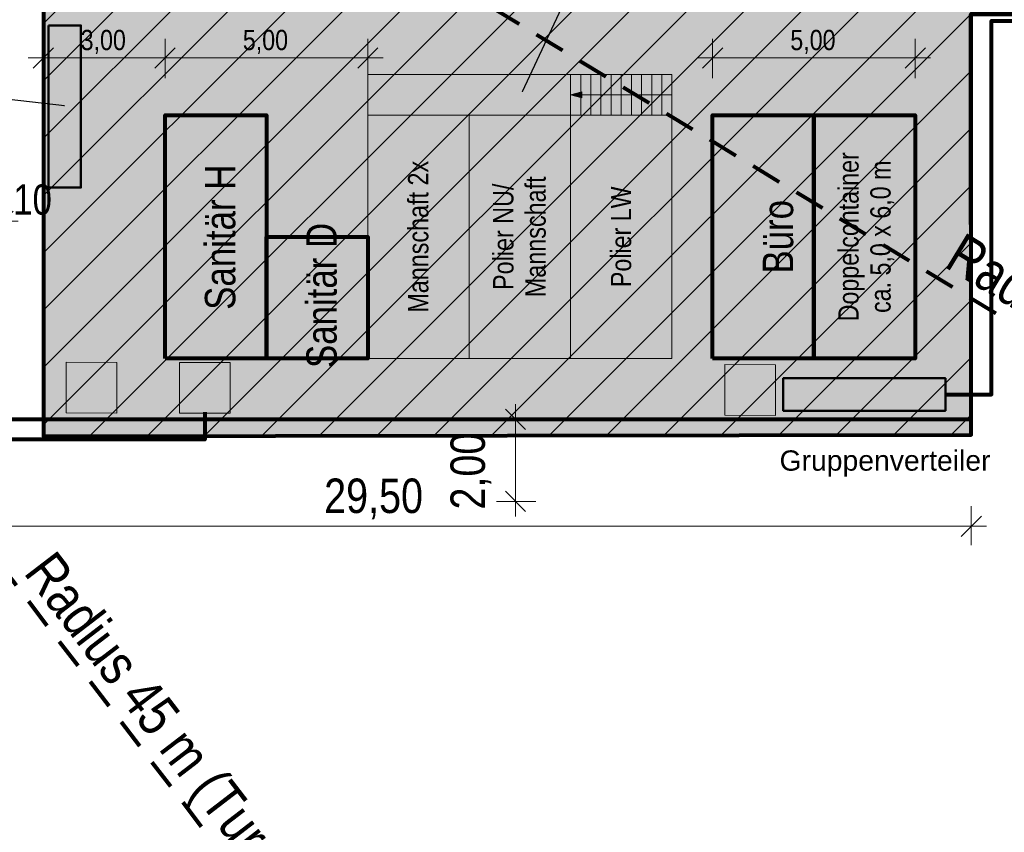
# Model space of a CAD drawing. Header units: metres. Extents: x -177922 to 5550634, y -507967 to 368279.
# Tile 13 of 125: x -18814 to 5465, y -35349 to -15304. Entities that reach past the tile are written whole.
import ezdxf

# ---------------------------------------------------------------- set-up
doc = ezdxf.new("R2010")
doc.units = ezdxf.units.M
doc.header["$LTSCALE"] = 0.05
doc.header["$XCLIPFRAME"] = 0
doc.linetypes.add('Strichlinie_ lang-2', pattern=[25000, 15000, -10000])
doc.linetypes.add('Wipeout_Contour', pattern=[20000, 0, -20000])
for name, color, linetype in [('A_1_Schraffuren', 7, 'Continuous'), ('A_6_BE_Bauzaun', 7, 'Continuous'), ('A_6_BE_Bemaßung', 7, 'Continuous'), ('A_6_BE_Bemaßung.2', 7, 'Continuous'), ('A_6_BE_Container', 7, 'Continuous'), ('A_6_BE_Kran', 7, 'Continuous'), ('A_6_BE_Linien_Leitungen', 7, 'Continuous'), ('A_6_BE_Symbole', 7, 'Continuous'), ('A_6_BE_Text', 7, 'Continuous'), ('A_6_BE_Verteiler', 7, 'Continuous')]:
    doc.layers.add(name, color=color, linetype=linetype)
doc.styles.add('ERSTELLTER_STIL_1', font='txt')
doc.styles.add('ERSTELLTER_STIL_3', font='arial.ttf')
doc.linetypes.add('Abbruch-2', pattern='A,0,[1,ARC_5_DOK_LP_BE_02_F_F Baustelleneinrichtung Aushub1.Shx,S=317.460317,R=0,X=0,Y=0],-40000,0', length=40000)
doc.dimstyles.new('ERSTELLTER_STIL__10', dxfattribs={"dimtxt": 500, "dimasz": 475, "dimexe": 0.18, "dimexo": 500, "dimgap": 0, "dimtad": 1, "dimtih": 1, "dimtoh": 1, "dimlfac": 0.001, "dimzin": 0, "dimdsep": 46, "dimtxsty": 'ERSTELLTER_STIL_1', "dimblk": 'ARROWHEAD_6', "dimblk1": 'ARROWHEAD_6', "dimblk2": 'ARROWHEAD_6', "dimcen": 0.09, "dimclrd": 1, "dimclre": 1, "dimclrt": 7, "dimazin": 0, "dimtfac": 1, "dimtdec": 4, "dimtmove": 0, "dimatfit": 3, "dimfxl": 1, "dimtolj": 1, "dimtzin": 0, "dimarcsym": 0})
doc.dimstyles.new('ERSTELLTER_STIL__11', dxfattribs={"dimtxt": 0.18, "dimasz": 18.24, "dimexe": 0.18, "dimexo": 0.0625, "dimgap": 0, "dimtad": 0, "dimtih": 1, "dimtoh": 1, "dimdec": 4, "dimzin": 0, "dimdsep": 46, "dimcen": 0.09, "dimadec": 0, "dimazin": 0, "dimtfac": 1, "dimtdec": 4, "dimtmove": 0, "dimatfit": 3, "dimldrblk": 'ARROWHEAD_11', "dimfxl": 1, "dimtolj": 1, "dimtzin": 0, "dimarcsym": 0})
doc.dimstyles.new('ERSTELLTER_STIL__13', dxfattribs={"dimtxt": 750, "dimasz": 475, "dimexe": 0.18, "dimexo": 500, "dimgap": 0, "dimtad": 1, "dimtih": 1, "dimtoh": 1, "dimlfac": 0.001, "dimzin": 0, "dimdsep": 46, "dimtxsty": 'ERSTELLTER_STIL_1', "dimblk": 'ARROWHEAD_6', "dimblk1": 'ARROWHEAD_6', "dimblk2": 'ARROWHEAD_6', "dimcen": 0.09, "dimclrd": 1, "dimclre": 1, "dimclrt": 1, "dimazin": 0, "dimtfac": 1, "dimtdec": 4, "dimtmove": 0, "dimatfit": 3, "dimfxl": 1, "dimtolj": 1, "dimtzin": 0, "dimarcsym": 0})
doc.dimstyles.new('ERSTELLTER_STIL__19', dxfattribs={"dimtxt": 0.18, "dimasz": 36.48, "dimexe": 0.18, "dimexo": 0.0625, "dimgap": 0, "dimtad": 0, "dimtih": 1, "dimtoh": 1, "dimdec": 4, "dimzin": 0, "dimdsep": 46, "dimcen": 0.09, "dimadec": 0, "dimazin": 0, "dimtfac": 1, "dimtdec": 4, "dimtmove": 0, "dimatfit": 3, "dimldrblk": 'ARROWHEAD_11', "dimfxl": 1, "dimtolj": 1, "dimtzin": 0, "dimarcsym": 0})
doc.dimstyles.new('ERSTELLTER_STIL__2', dxfattribs={"dimtxt": 850, "dimasz": 475, "dimexe": 0.18, "dimexo": 500, "dimgap": 0, "dimtad": 1, "dimlfac": 0.001, "dimzin": 0, "dimdsep": 46, "dimtxsty": 'ERSTELLTER_STIL_1', "dimblk": 'ARROWHEAD_6', "dimblk1": 'ARROWHEAD_6', "dimblk2": 'ARROWHEAD_6', "dimcen": 0.09, "dimclrd": 5, "dimclre": 5, "dimclrt": 5, "dimazin": 0, "dimtfac": 1, "dimtdec": 4, "dimtmove": 0, "dimatfit": 3, "dimfxl": 1, "dimtolj": 1, "dimtzin": 0, "dimarcsym": 0})
doc.dimstyles.new('ERSTELLTER_STIL__8', dxfattribs={"dimtxt": 850, "dimasz": 475, "dimexe": 0.18, "dimexo": 500, "dimgap": 0, "dimtad": 1, "dimlfac": 0.001, "dimzin": 0, "dimdsep": 46, "dimtxsty": 'ERSTELLTER_STIL_1', "dimblk": 'ARROWHEAD_6', "dimblk1": 'ARROWHEAD_6', "dimblk2": 'ARROWHEAD_6', "dimcen": 0.09, "dimclrd": 5, "dimclre": 5, "dimclrt": 5, "dimazin": 0, "dimtfac": 1, "dimtdec": 4, "dimtmove": 2, "dimatfit": 3, "dimfxl": 1, "dimtolj": 1, "dimtzin": 0, "dimarcsym": 0})
picture_1 = doc.add_image_def('image2.jpg', size_in_pixel=(369, 369))
picture_2 = doc.add_image_def('image1.jpg', size_in_pixel=(728, 730))

# ---------------------------------------------------------------- blocks, each defined once
blk = doc.blocks.new('*D8')
at = {"layer": 'A_6_BE_Bemaßung', "color": 5, "linetype": 'Continuous', "lineweight": 18}
for p, q in [((-24720, -27300), (-24720, -28269)), ((4650, -27301), (4650, -28269)), ((-24470, -27550), (-24970, -28050)), ((4400, -28051), (4900, -27551)), ((-24720, -27800), (-25095, -27800)), ((4650, -27801), (-24720, -27800)), ((5025, -27801), (4650, -27801))]:
    blk.add_line(p, q, dxfattribs=at)
at = {"layer": 'A_6_BE_Bemaßung', "color": 5, "lineweight": 18, "insert": (-11306, -27631), "char_height": 850, "attachment_point": 7, "rotation": 359.9997, "style": 'ERSTELLTER_STIL_1'}
blk.add_mtext('\\A1;{\\pql;\\fSwis721 Cn BT|b0|i0|c0|p0;\\W1.000000;29,50}', dxfattribs=at)
blk = doc.blocks.new('ARROWHEAD_6')
at = {"color": 0, "linetype": 'Continuous', "lineweight": 0}
for p, q in [((0, 0), (-1, 0)), ((-0.5, -0.5), (0.5, 0.5))]:
    blk.add_line(p, q, dxfattribs=at)
blk = doc.blocks.new('*D36')
at = {"layer": 'A_6_BE_Bemaßung', "color": 5, "linetype": 'Continuous', "lineweight": 18}
for p, q in [((-6338, -25409), (-6838, -24909)), ((-6588, -25159), (-6588, -24784)), ((-6088, -25159), (-7057, -25159)), ((-6588, -27186), (-6588, -25159)), ((-6838, -26936), (-6338, -27436)), ((-6088, -27186), (-7057, -27186)), ((-6588, -27561), (-6588, -27186))]:
    blk.add_line(p, q, dxfattribs=at)
at = {"layer": 'A_6_BE_Bemaßung', "color": 5, "lineweight": 18, "insert": (-7183, -27386), "char_height": 850, "attachment_point": 7, "rotation": 90, "style": 'ERSTELLTER_STIL_1'}
blk.add_mtext('\\A1;{\\pql;\\fSwis721 Cn BT|b0|i0|c0|p0;\\W1.000000;2,00}', dxfattribs=at)
blk = doc.blocks.new('*D40')
at = {"layer": 'A_6_BE_Bemaßung.2', "color": 1, "linetype": 'Continuous', "lineweight": 18}
for p, q in [((-18228, -16748), (-18228, -15780)), ((-15230, -16748), (-15230, -15780)), ((-17978, -15998), (-18478, -16498)), ((-14980, -15998), (-15480, -16498)), ((-18603, -16248), (-18228, -16248)), ((-18228, -16248), (-15230, -16248)), ((-15230, -16248), (-10230, -16248))]:
    blk.add_line(p, q, dxfattribs=at)
at = {"layer": 'A_6_BE_Bemaßung.2', "color": 7, "lineweight": 18, "insert": (-17311, -16148), "char_height": 500, "attachment_point": 7, "style": 'ERSTELLTER_STIL_1'}
blk.add_mtext('\\A1;{\\pql;\\fSwis721 Cn BT|b0|i0|c0|p0;\\W1.000000;3,00}', dxfattribs=at)
blk = doc.blocks.new('*D41')
at = {"layer": 'A_6_BE_Bemaßung.2', "color": 1, "linetype": 'Continuous', "lineweight": 18}
for p, q in [((-10230, -16748), (-10230, -15780)), ((-14980, -15998), (-15480, -16498)), ((-10480, -16498), (-9980, -15998)), ((-15230, -16248), (-10230, -16248)), ((-10230, -16248), (-9855, -16248))]:
    blk.add_line(p, q, dxfattribs=at)
at = {"layer": 'A_6_BE_Bemaßung.2', "color": 7, "lineweight": 18, "insert": (-13312, -16148), "char_height": 500, "attachment_point": 7, "style": 'ERSTELLTER_STIL_1'}
blk.add_mtext('\\A1;{\\pql;\\fSwis721 Cn BT|b0|i0|c0|p0;\\W1.000000;5,00}', dxfattribs=at)
blk = doc.blocks.new('*D42')
at = {"layer": 'A_6_BE_Bemaßung.2', "color": 1, "linetype": 'Continuous', "lineweight": 18}
for p, q in [((-1730, -16748), (-1730, -15780)), ((3270, -16748), (3270, -15780)), ((-1480, -15998), (-1980, -16498)), ((3020, -16498), (3520, -15998)), ((-2105, -16248), (-1730, -16248)), ((-1730, -16248), (3270, -16248)), ((3270, -16248), (3645, -16248))]:
    blk.add_line(p, q, dxfattribs=at)
at = {"layer": 'A_6_BE_Bemaßung.2', "color": 7, "lineweight": 18, "insert": (188, -16148), "char_height": 500, "attachment_point": 7, "style": 'ERSTELLTER_STIL_1'}
blk.add_mtext('\\A1;{\\pql;\\fSwis721 Cn BT|b0|i0|c0|p0;\\W1.000000;5,00}', dxfattribs=at)
blk = doc.blocks.new('*D65')
at = {"layer": 'A_6_BE_Bemaßung.2', "color": 1, "linetype": 'Continuous', "lineweight": 18}
for p, q in [((-19325, -20745), (-19325, -19776)), ((-19225, -20745), (-19225, -19776)), ((-19575, -20526), (-19075, -20026)), ((-18975, -20026), (-19475, -20526)), ((-19325, -20276), (-19225, -20276)), ((-19225, -20276), (-18850, -20276))]:
    blk.add_line(p, q, dxfattribs=at)
at = {"layer": 'A_6_BE_Bemaßung.2', "color": 1, "lineweight": 18, "insert": (-18975, -20126), "char_height": 750, "attachment_point": 7, "style": 'ERSTELLTER_STIL_1'}
blk.add_mtext('\\A1;{\\pql;\\fSwis721 Cn BT|b0|i0|c0|p0;\\W1.000000;10}', dxfattribs=at)
blk = doc.blocks.new('ARROWHEAD_11')
at = {"color": 0, "linetype": 'Continuous', "lineweight": 0}
blk.add_line((0, 0), (-1, 0), dxfattribs=at)
at = {"color": 0, "linetype": 'Continuous', "lineweight": 0, "const_width": 0.25, "flags": 128}
blk.add_lwpolyline([(-0.125, 0, 1), (0.125, 0, 1)], format="xyb", close=True, dxfattribs=at)

msp = doc.modelspace()

# ---------------------------------------------------------------- hatches: boundary and pattern name
at = {"layer": 'A_1_Schraffuren', "linetype": 'Continuous', "lineweight": 18}
for color, points in [(37, [(3106.197, -3270), (-18237.238, -3270), (-18223.17, -25576.683), (4649.911, -25547.225), (4641.47, -15173.355), (38256.996, -15145.457), (38256.996, -35543.461), (50303.296, -35533.453), (50303.296, -59432.715), (57306.16, -59532.542), (57306.16, -58075.159), (78626.2, -37025.117), (25824.615, 18327.038), (20034.313, 12806.855), (2100, 12806.855), (2100, 2283.801), (3099.999, 2284.916)]), (255, [(-18106.33, -15445.075), (-17306.33, -15444.571), (-17303.807, -19444.57), (-18103.807, -19445.075)]), (242, [(-17306.33, -15444.571), (-18106.33, -15445.075), (-17705.068, -17444.823)]), (255, [(-10230.405, -16658.793), (-2730.405, -16658.793), (-2730.405, -17658.793), (-10230.405, -17658.793)]), (1, [(-5230.405, -17158.793), (-4950.501, -17233.793), (-4950.501, -17083.793)]), (242, [(-17303.807, -19444.57), (-17705.068, -17444.823), (-18103.807, -19445.075)]), (254, [(-15230.405, -23658.793), (-15230.405, -17658.793), (-12730.405, -17658.793), (-12730.405, -23658.793)]), (16, [(-10230.405, -17658.793), (-7730.405, -17658.793), (-7730.405, -23658.793), (-10230.405, -23658.793)]), (16, [(-7730.405, -17658.793), (-5230.405, -17658.793), (-5230.405, -23658.793), (-7730.405, -23658.793)]), (16, [(-5230.405, -17658.793), (-2730.405, -17658.793), (-2730.405, -23658.793), (-5230.405, -23658.793)]), (254, [(-1730.405, -23658.793), (-1730.405, -17658.793), (769.595, -17658.793), (769.595, -23658.793)]), (254, [(769.595, -23658.793), (769.595, -17658.793), (3269.595, -17658.793), (3269.595, -23658.793)]), (254, [(-12730.405, -23658.793), (-12730.405, -20658.793), (-10230.405, -20658.793), (-10230.405, -23658.793)]), (255, [(4014.623, -24148.669), (4014.623, -24948.669), (14.623, -24948.669), (14.623, -24148.669)])]:
    msp.add_hatch(color=color, dxfattribs=at).paths.add_polyline_path(points)
h = msp.add_hatch(dxfattribs=at)
h.set_pattern_fill('_Abstandsflächen_0005', color=6, style=0, pattern_type=2)
h.set_pattern_definition([(45, (0, 0), (-707.107, 707.107), [])])
h.paths.add_polyline_path([(-18223.17, -25576.683), (-18237.238, -3270), (3106.197, -3270), (3099.999, 2284.916), (17189.091, 1959.663), (16781.621, -15163.285), (4649.595, -15158.819), (4649.911, -25547.225)])
at = {"layer": 'A_1_Schraffuren', "linetype": 'Continuous', "lineweight": 50}
for points in [[(14.623, -24948.669), (2014.623, -24548.669), (14.623, -24148.669)], [(4014.623, -24948.669), (4014.623, -24148.669), (2014.623, -24548.669)]]:
    msp.add_hatch(color=140, dxfattribs=at).paths.add_polyline_path(points)

# ---------------------------------------------------------------- linework, layer by layer
at = {"layer": 'A_1_Schraffuren', "color": 1, "linetype": 'Continuous', "lineweight": 80, "flags": 128}
msp.add_lwpolyline([(3106.197, -3270), (-18237.238, -3270), (-18223.17, -25576.683), (4649.911, -25547.225), (4641.47, -15173.355), (38256.996, -15145.457), (38256.996, -35543.461), (50303.296, -35533.453), (50303.296, -59432.715), (57306.16, -59532.542), (57306.16, -58075.159), (78626.2, -37025.117), (25824.615, 18327.038), (20034.313, 12806.855), (2100, 12806.855), (2100, 2283.801), (3099.999, 2284.916)], close=True, dxfattribs=at)
at = {"layer": 'A_1_Schraffuren', "color": 7, "linetype": 'Continuous', "lineweight": 18, "flags": 128}
msp.add_lwpolyline([(-18223.17, -25576.683), (-18237.238, -3270), (3106.197, -3270), (3099.999, 2284.916), (17189.091, 1959.663), (16781.621, -15163.285), (4649.595, -15158.819), (4649.911, -25547.225)], close=True, dxfattribs=at)
at = {"layer": 'A_1_Schraffuren', "color": 140, "linetype": 'Continuous', "lineweight": 50, "flags": 128}
for points in [[(-18106.33, -15445.075), (-17306.33, -15444.571), (-17303.807, -19444.57), (-18103.807, -19445.075)], [(4014.623, -24148.669), (4014.623, -24948.669), (14.623, -24948.669), (14.623, -24148.669)]]:
    msp.add_lwpolyline(points, close=True, dxfattribs=at)
at = {"layer": 'A_1_Schraffuren', "color": 1, "linetype": 'Continuous', "lineweight": 18, "flags": 128}
for points in [[(-10230.405, -16658.793), (-2730.405, -16658.793), (-2730.405, -17658.793), (-10230.405, -17658.793)], [(-10230.405, -17658.793), (-7730.405, -17658.793), (-7730.405, -23658.793), (-10230.405, -23658.793)], [(-7730.405, -17658.793), (-5230.405, -17658.793), (-5230.405, -23658.793), (-7730.405, -23658.793)], [(-5230.405, -17658.793), (-2730.405, -17658.793), (-2730.405, -23658.793), (-5230.405, -23658.793)]]:
    msp.add_lwpolyline(points, close=True, dxfattribs=at)
at = {"layer": 'A_1_Schraffuren', "color": 5, "linetype": 'Continuous', "lineweight": 80, "flags": 128}
for points in [[(-15230.405, -23658.793), (-15230.405, -17658.793), (-12730.405, -17658.793), (-12730.405, -23658.793)], [(-1730.405, -23658.793), (-1730.405, -17658.793), (769.595, -17658.793), (769.595, -23658.793)], [(769.595, -23658.793), (769.595, -17658.793), (3269.595, -17658.793), (3269.595, -23658.793)], [(-12730.405, -23658.793), (-12730.405, -20658.793), (-10230.405, -20658.793), (-10230.405, -23658.793)]]:
    msp.add_lwpolyline(points, close=True, dxfattribs=at)
at = {"layer": 'A_6_BE_Bauzaun', "color": 220, "linetype": 'Abbruch-2', "lineweight": 80}
msp.add_lwpolyline([(4649.595, -25158.834), (4649.595, -15158.819), (14649.037, -15158.87), (14648.986, -25158.87)], dxfattribs=at)
at = {"layer": 'A_6_BE_Bauzaun', "color": 5, "linetype": 'Abbruch-2', "lineweight": 80}
msp.add_lwpolyline([(-24720.231, -49161.1), (-24720.231, -25158.671), (4649.595, -25158.819)], dxfattribs=at)
at = {"layer": 'A_6_BE_Container', "color": 1, "linetype": 'Continuous', "lineweight": 18}
for p, q in [((-5230.405, -17158.793), (-4950.501, -17083.793)), ((-5230.405, -17158.793), (-4950.501, -17233.793)), ((-4950.501, -17083.793), (-4950.501, -17233.793))]:
    msp.add_line(p, q, dxfattribs=at)
for points in [[(-2730.405, -17658.793), (-10230.405, -17658.793), (-10230.405, -16658.793), (-2730.405, -16658.793)], [(-5230.405, -17658.793), (-4980.405, -17658.793), (-4980.405, -16658.793), (-5230.405, -16658.793)], [(-4980.405, -17658.793), (-4730.405, -17658.793), (-4730.405, -16658.793), (-4980.405, -16658.793)], [(-4730.405, -17658.793), (-4480.405, -17658.793), (-4480.405, -16658.793), (-4730.405, -16658.793)], [(-4480.405, -17658.793), (-4230.405, -17658.793), (-4230.405, -16658.793), (-4480.405, -16658.793)], [(-4230.405, -17658.793), (-3980.405, -17658.793), (-3980.405, -16658.793), (-4230.405, -16658.793)], [(-3980.405, -17658.793), (-3730.405, -17658.793), (-3730.405, -16658.793), (-3980.405, -16658.793)], [(-3730.405, -17658.793), (-3480.405, -17658.793), (-3480.405, -16658.793), (-3730.405, -16658.793)], [(-3480.405, -17658.793), (-3230.405, -17658.793), (-3230.405, -16658.793), (-3480.405, -16658.793)], [(-3230.405, -17658.793), (-2980.405, -17658.793), (-2980.405, -16658.793), (-3230.405, -16658.793)]]:
    msp.add_lwpolyline(points, close=True, dxfattribs=at)
at = {"layer": 'A_6_BE_Container', "color": 1, "linetype": 'Continuous', "lineweight": 18, "flags": 128}
msp.add_lwpolyline([(-2730.405, -17158.793), (-4950.501, -17158.793)], dxfattribs=at)
at = {"layer": 'A_6_BE_Kran', "color": 5, "linetype": 'Strichlinie_ lang-2', "lineweight": 80, "flags": 128}
for points in [[(-12486.476, -11778.829), (22795.436, -33185.145)], [(-28489.179, -16755.527), (-3369.998, -49498.014)]]:
    msp.add_lwpolyline(points, dxfattribs=at)
at = {"layer": 'A_6_BE_Kran', "color": 5, "linetype": 'Strichlinie_ lang-2', "lineweight": 80}
for centre in [(-14081.829, -10810.893), (-29625, -15275)]:
    msp.add_circle(centre, 45000, dxfattribs=at)
at = {"layer": 'A_6_BE_Linien_Leitungen', "color": 91, "linetype": 'Continuous', "lineweight": 80}
msp.add_lwpolyline([(4014.623, -24548.687), (5149.546, -24548.695), (5149.599, -15334.032), (35967.434, -15335.14), (47562.45, -3740.124), (83582.432, -41496.382), (73465.588, -51075.228), (73094.06, -50664.125)], dxfattribs=at)
at = {"layer": 'A_6_BE_Linien_Leitungen', "color": 140, "linetype": 'Continuous', "lineweight": 80}
msp.add_lwpolyline([(-14251.587, -24983.413), (-14251.587, -25658.813), (-24220.231, -25658.674), (-24220.231, -41346.091), (-21666.127, -41348.756)], dxfattribs=at)
at = {"layer": 'A_6_BE_Symbole', "color": 242, "linetype": 'Continuous', "lineweight": 18}
msp.add_lwpolyline([(-18103.807, -19445.075), (-18106.33, -15445.075), (-17306.33, -15444.571), (-17303.807, -19444.57)], close=True, dxfattribs=at)
at = {"layer": 'A_6_BE_Symbole', "color": 140, "linetype": 'Continuous', "lineweight": 50}
msp.add_lwpolyline([(14.623, -24148.669), (4014.623, -24148.669), (4014.623, -24948.669), (14.623, -24948.669)], close=True, dxfattribs=at)

# ---------------------------------------------------------------- texts
at = {"layer": 'A_6_BE_Container', "color": 5, "linetype": 'Continuous', "lineweight": 80, "insert": (2754.512, -20658.793), "char_height": 500, "attachment_point": 8, "rotation": 90, "line_spacing_factor": 0.947534, "style": 'ERSTELLTER_STIL_1'}
msp.add_mtext('\\A1;{\\pqc;\\fSwis721 Cn BT|b0|i0|c0|p0;\\W1.000000;Doppelcontainer \\P\\pqc;\\fSwis721 Cn BT|b0|i0|c0|p0;\\W1.000000;ca. 5\\fSwis721 Cn BT|b0|i0|c0|p0;\\W1.000000;,0\\fSwis721 Cn BT|b0|i0|c0|p0;\\W1.000000; x 6,0 m}', dxfattribs=at)
at = {"layer": 'A_6_BE_Container', "color": 7, "linetype": 'Continuous', "lineweight": 18, "attachment_point": 5, "rotation": 90, "style": 'ERSTELLTER_STIL_1'}
for s, insert, char_height in [('\\A1;{\\pqc;\\fSwis721 Cn BT|b0|i0|c0|p0;\\W1.000000;Mannschaft 2x}', (-8984.931, -20658.793), 502.53241), ('\\A1;{\\pqc;\\fSwis721 Cn BT|b0|i0|c0|p0;\\W1.000000;Polier L\\fSwis721 Cn BT|b0|i0|c0|p0;\\W1.000000;W}', (-3982.955, -20658.793), 500)]:
    msp.add_mtext(s, dxfattribs=dict(at, insert=insert, char_height=char_height))
at = {"layer": 'A_6_BE_Container', "color": 5, "linetype": 'Continuous', "lineweight": 80, "char_height": 750, "rotation": 90, "style": 'ERSTELLTER_STIL_1'}
for s, insert, attachment_point in [('\\A1;{\\pqc;\\fSwis721 Cn BT|b0|i0|c0|p0;\\W1.000000;Sanitär H}', (-13866.607, -20669.508), 5), ('\\A1;{\\pql;\\fSwis721 Cn BT|b0|i0|c0|p0;\\W1.000000;Sanitär D}', (-11366.607, -23896.229), 4), ('\\A1;{\\pqc;\\fSwis721 Cn BT|b0|i0|c0|p0;\\W1.000000;Büro}', (-111.514, -20658.793), 5)]:
    msp.add_mtext(s, dxfattribs=dict(at, insert=insert, attachment_point=attachment_point))
at = {"layer": 'A_6_BE_Container', "color": 7, "linetype": 'Continuous', "lineweight": 18, "insert": (-6489.027, -20658.793), "char_height": 502.53241, "attachment_point": 5, "rotation": 90, "line_spacing_factor": 0.94879, "style": 'ERSTELLTER_STIL_1'}
msp.add_mtext('\\A1;{\\pqc;\\fSwis721 Cn BT|b0|i0|c0|p0;\\W1.000000;Polier NU/\\P\\pqc;\\fSwis721 Cn BT|b0|i0|c0|p0;\\W1.000000;Mannschaft}', dxfattribs=at)
at = {"layer": 'A_6_BE_Kran', "color": 5, "linetype": 'Continuous', "lineweight": 80, "insert": (-17943.67, -28341.586), "char_height": 1000, "attachment_point": 1, "rotation": 307.4944779, "style": 'ERSTELLTER_STIL_1'}
msp.add_mtext('\\A1;{\\pql;\\fSwis721 Cn BT|b0|i0|c0|p0;\\W1.000000;Radius 4\\fSwis721 Cn BT|b0|i0|c0|p0;\\W1.000000;5\\fSwis721 Cn BT|b0|i0|c0|p0;\\W1.000000; m (Turmdrehkran Liebherr \\fSwis721 Cn BT|b0|i0|c0|p0;\\W1.000000;71k\\fSwis721 Cn BT|b0|i0|c0|p0;\\W1.000000;) }', dxfattribs=at)

# ---------------------------------------------------------------- dimensions: what is measured, and where the dimension line sits
at = {"layer": 'A_6_BE_Bemaßung', "color": 5, "linetype": 'Continuous', "lineweight": 18}
for base, p1, p2, angle, text, dimstyle, picture, middle, turn in [((-6587.882, -25158.819), (25417.187, -27186.374), (4649.595, -25158.819), 90, '2,00', 'ERSTELLTER_STIL__8', '*D36', (-7607.882, -26285.935), 90), ((-24720.245, -27800.468), (4649.595, -25158.819), (-24720.231, -25158.671), 179.9997107, '29,50', 'ERSTELLTER_STIL__2', '*D8', (-9882.073, -27205.543), 359.9997107)]:
    dim = msp.add_linear_dim(base=base, p1=p1, p2=p2, angle=angle, text=text, dimstyle=dimstyle, dxfattribs=at)
    dim.commit()
    dim.dimension.update_dxf_attribs({"geometry": picture, "text_midpoint": middle, "dimtype": 160, "text_rotation": turn})
at = {"layer": 'A_6_BE_Bemaßung.2', "color": 1, "linetype": 'Continuous', "lineweight": 18}
for base, p1, p2, dimstyle, picture, middle in [((-19225, -20276.487), (-19325, -2170), (-19225, -2270), 'ERSTELLTER_STIL__13', '*D65', (-18404.227, -19751.487)), ((-15230.405, -16248.462), (-18228.163, -17658.793), (-15230.405, -17658.793), 'ERSTELLTER_STIL__10', '*D40', (-16663.377, -15898.462)), ((-10230.405, -16248.462), (-15230.405, -17658.793), (-10230.405, -17658.793), 'ERSTELLTER_STIL__10', '*D41', (-12664.497, -15898.462)), ((3269.595, -16248.462), (-1730.405, -17658.793), (3269.595, -17658.793), 'ERSTELLTER_STIL__10', '*D42', (835.503, -15898.462))]:
    dim = msp.add_linear_dim(base=base, p1=p1, p2=p2, dimstyle=dimstyle, dxfattribs=at)
    dim.commit()
    dim.dimension.update_dxf_attribs({"geometry": picture, "text_midpoint": middle, "dimtype": 160})

# ---------------------------------------------------------------- pictures from other files: only their frames are drawn
at = {"layer": 'A_6_BE_Symbole', "linetype": 'Continuous', "lineweight": 0}
image = msp.add_image(picture_2, insert=(-17671.106, -25005.653), size_in_units=(1250, 1250), rotation=-0.1288584, dxfattribs=at)
image.set_boundary_path([(-0.5, -0.5), (727.5, 729.5)])
image = msp.add_image(picture_1, insert=(-14876.586, -25009.293), size_in_units=(1250, 1250), rotation=-0.1288584, dxfattribs=at)
image.set_boundary_path([(-0.5, -0.5), (368.5, 368.5)])
image = msp.add_image(picture_2, insert=(-1430.038, -25062.377), size_in_units=(1250, 1250), rotation=-0.1288584, dxfattribs=at)
image.set_boundary_path([(-0.5, -0.5), (727.5, 729.5)])

# ---------------------------------------------------------------- leaders
at = {"layer": 'A_6_BE_Text', "color": 1, "linetype": 'Continuous', "lineweight": 18, "annotation_type": 0, "has_hookline": 1, "hookline_direction": 0, "text_width": 1777.277}
msp.add_leader([(-6419.662, -17076.062), (-5227.503, -14540.2), (-4227.503, -14561.685)], dimstyle='ERSTELLTER_STIL__19', dxfattribs=at)
at = {"layer": 'A_6_BE_Text', "color": 242, "linetype": 'Continuous', "lineweight": 18, "annotation_type": 0, "has_hookline": 1, "hookline_direction": 1, "text_width": 7281.532}
msp.add_leader([(-17708.038, -17431.528), (-19723.605, -17198.736), (-20723.605, -17428.981)], dimstyle='ERSTELLTER_STIL__11', dxfattribs=at)

# ---------------------------------------------------------------- next in the draw order: wipeouts: each hides what was drawn before it
at = {"color": 7, "linetype": 'Wipeout_Contour', "lineweight": 18, "ltscale": 105779.542005}
msp.add_wipeout([(-77.424, -25814.146), (5015.174, -25814.146), (5015.174, -26599.862), (-77.424, -26599.862)], dxfattribs=at).dxf.layer = 'A_6_BE_Verteiler'

# ---------------------------------------------------------------- next in the draw order: texts
at = {"layer": 'A_6_BE_Kran', "color": 5, "linetype": 'Continuous', "lineweight": 80, "insert": (4467.702, -20527.579), "char_height": 1000, "attachment_point": 1, "rotation": 328.753885, "style": 'ERSTELLTER_STIL_1'}
msp.add_mtext('\\A1;{\\pql;\\fSwis721 Cn BT|b0|i0|c0|p0;\\W1.000000;Radius 4\\fSwis721 Cn BT|b0|i0|c0|p0;\\W1.000000;5\\fSwis721 Cn BT|b0|i0|c0|p0;\\W1.000000; m (Turmdrehkran Liebherr \\fSwis721 Cn BT|b0|i0|c0|p0;\\W1.000000;71k\\fSwis721 Cn BT|b0|i0|c0|p0;\\W1.000000;) }', dxfattribs=at)
at = {"layer": 'A_6_BE_Verteiler', "color": 7, "linetype": 'Continuous', "lineweight": 18, "insert": (-77.424, -25928.432), "char_height": 500, "attachment_point": 1, "style": 'ERSTELLTER_STIL_3'}
msp.add_mtext('\\A1;{\\pql;\\fArial|b0|i0|c0|p0;\\W1.000000;Gruppenverteiler}', dxfattribs=at)

doc.saveas('drawing.dxf')
